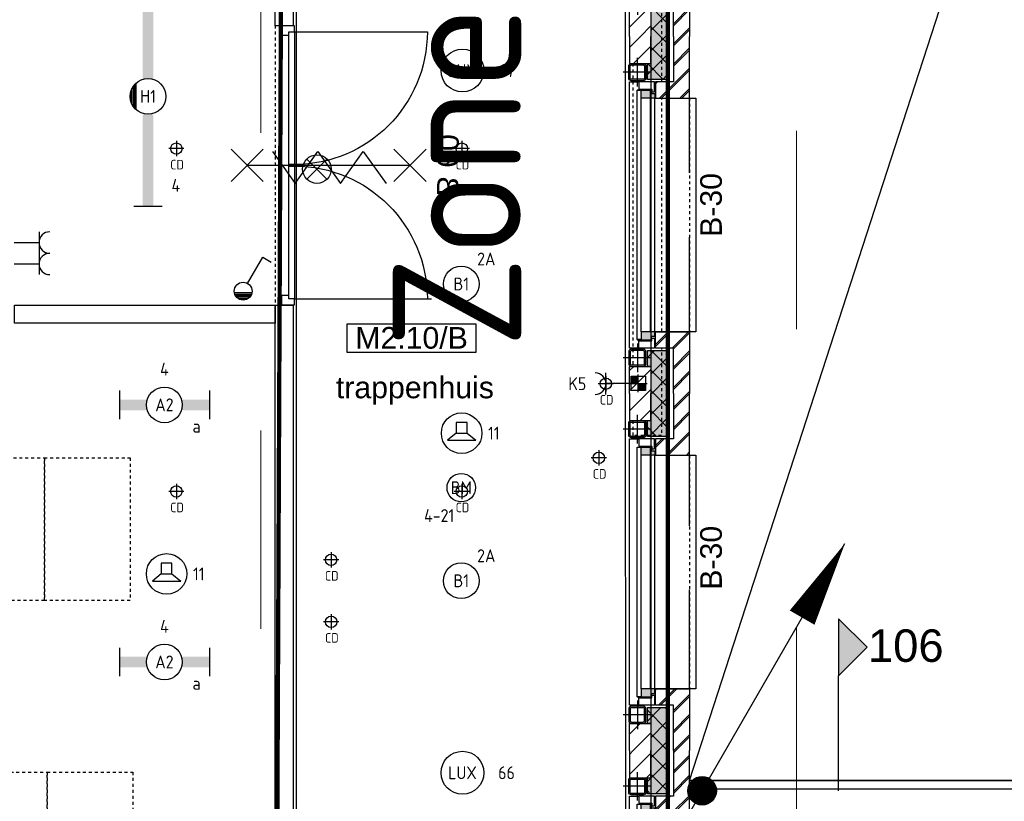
# Model space of a CAD drawing. Header units: millimetres. Extents: x -38032 to 104346, y -31182 to 78566.
# Tile 99 of 213: x 15172 to 22064, y 29294 to 34766. Entities that reach past the tile are written whole.
import ezdxf
from ezdxf.enums import TextEntityAlignment as Align

# ---------------------------------------------------------------- set-up
doc = ezdxf.new("R2010")
doc.units = ezdxf.units.MM
doc.header["$LTSCALE"] = 100
doc.set_wipeout_variables(frame=1)
for name, pattern in [('HIDDEN', [9.525, 6.35, -3.175]), ('STYLE_01', [0.41664, 0.20828, -0.20836]), ('STYLE_11', [5, 3.888855, -0.416718, 0.277786, -0.416641])]:
    doc.linetypes.add(name, pattern=pattern)
for name, color, linetype in [('AB$1A---_ATTRIB035', 8, 'Continuous'), ('AB$1A---_ATTRIB100', 8, 'Continuous'), ('AL$1A---_ALGEMEEN', 8, 'Continuous'), ('AL------_MAATV', 200, 'Continuous'), ('AL------_SPARING', 2, 'Continuous'), ('AM$1A---_ARCERING', 8, 'Continuous'), ('AT$1A---_TEKST100', 8, 'Continuous'), ('BOUWKUNDIG', 8, 'Continuous'), ('brandscheiding', 5, 'HIDDEN'), ('EB6421--_ATTRIB', 2, 'Continuous'), ('EB6511--_ATTRIB', 2, 'Continuous'), ('EL6121--', 3, 'Continuous'), ('EL6222--', 3, 'Continuous'), ('EL6311--', 3, 'Continuous'), ('EL6311--_meetgegevens LUX-waarden', 3, 'Continuous'), ('EL6421--', 3, 'Continuous'), ('EL6511--', 3, 'Continuous')]:
    doc.layers.add(name, color=color, linetype=linetype)
doc.layers.add('stramien', color=1, linetype='Continuous', lineweight=9)
doc.styles.add('Arial', font='ARIAL.TTF')
doc.styles.add('BURO-018', font='iso.shx', dxfattribs={"height": 90})
doc.styles.get("Standard").update_dxf_attribs({"font": 'iso.shx'})
pattern_1 = [(135, (0, 0), (70.7107, 70.7107), []), (45, (299.34, -299.34), (70.7107, -70.7107), [])]
pattern_2 = [(45, (0, 0), (70.7107, -70.7107), []), (45, (7.07, -7.07), (70.7107, -70.7107), [])]
pattern_3 = [(45, (0, 0), (70.7107, -70.7107), [])]

# ---------------------------------------------------------------- blocks, each defined once
blk = doc.blocks.new('111304')
at = {"color": 0, "linetype": 'Continuous'}
for p, q in [((-1.5, 4.5), (1.5, 4.5)), ((0, 1), (0, 4.5))]:
    blk.add_line(p, q, dxfattribs=at)
blk.add_arc((0, 6), 1.5, 180, 0, dxfattribs=at)
at = {"color": 0, "linetype": 'Continuous', "style": 'BURO-018'}
for tag, p in [('E_GKAST', (0, 11.5)), ('E_GROEP', (0, 8.5)), ('E_SGROEP', (4.5, 8.5))]:
    blk.add_attdef(tag, text='', height=1.8, dxfattribs=at).set_placement(p, align=Align.MIDDLE)
at = {"color": 0, "linetype": 'Continuous', "style": 'BURO-018', "flags": 1}
for tag, p in [('E_VERMCODE', (13, 8.5)), ('E_MATCODE', (0, 0))]:
    blk.add_attdef(tag, text='', height=1.8, dxfattribs=at).set_placement(p, align=Align.MIDDLE)
blk = doc.blocks.new('E00024')
at = {"color": 0, "linetype": 'Continuous'}
for p, q in [((-1.41, 1.59), (1.41, 4.41)), ((-1.41, 4.41), (1.41, 1.59))]:
    blk.add_line(p, q, dxfattribs=at)
blk.add_circle((0, 3), 2, dxfattribs=at)
at = {"color": 0, "linetype": 'Continuous', "style": 'BURO-018'}
blk.add_attdef('E_TEXT1', text='', height=1.8, dxfattribs=at).set_placement((0, 7.5), align=Align.MIDDLE)
at = {"color": 0, "linetype": 'Continuous', "style": 'BURO-018', "flags": 1}
blk.add_attdef('E_MATCODE', (0, 0), '', height=1.8, dxfattribs=at)
blk = doc.blocks.new('E00123')
at = {"color": 0, "linetype": 'Continuous'}
blk.add_circle((0, 0), 2, dxfattribs=at)
at = {"color": 0, "linetype": 'Continuous', "style": 'BURO-018'}
for tag, p in [('E_TEXT1', (0, 4.5)), ('E_TEXT2', (0, 0))]:
    blk.add_attdef(tag, text='', height=1.8, dxfattribs=at).set_placement(p, align=Align.MIDDLE)
at = {"color": 0, "linetype": 'Continuous', "style": 'BURO-018', "flags": 1}
blk.add_attdef('E_MATCODE', (0, 0), '', height=1.8, dxfattribs=at)
blk = doc.blocks.new('1114A1WD')
at = {"color": 0, "linetype": 'Continuous'}
for p, q in [((1.22, 2), (-1.22, 2)), ((1.17, 1.8), (-1.17, 1.8)), ((1.07, 1.6), (-1.07, 1.6)), ((0.92, 1.4), (-0.92, 1.4)), ((0.68, 1.2), (-0.68, 1.2))]:
    blk.add_line(p, q, dxfattribs=at)
blk = doc.blocks.new('1114A1-WD3')
at = {"color": 0, "linetype": 'Continuous'}
for p, q in [((0.62, 3.33), (2.74, 7)), ((2.74, 7), (3.95, 6.3))]:
    blk.add_line(p, q, dxfattribs=at)
blk.add_circle((0, 2.25), 1.25, dxfattribs=at)
at = {"color": 0, "zscale": 50}
blk.add_blockref('1114A1WD', (0, 0), dxfattribs=at)
at = {"color": 0, "linetype": 'Continuous', "style": 'BURO-018'}
for tag, p in [('E_SLET1', (3.36, 9)), ('E_GROEP', (0, 0)), ('E_GKAST', (0, 0))]:
    blk.add_attdef(tag, text='', height=1.8, dxfattribs=at).set_placement(p, align=Align.MIDDLE)
at = {"color": 0, "linetype": 'Continuous', "style": 'BURO-018', "flags": 1}
for tag in ['E_MATCODE', 'E_SGROEP']:
    blk.add_attdef(tag, text='', height=1.8, dxfattribs=at).set_placement((0, 0), align=Align.MIDDLE)
blk = doc.blocks.new('E00170')
at = {"color": 0, "linetype": 'Continuous'}
for q in [(5, 8.66), (-5, -8.66)]:
    blk.add_line((0, 0), q, dxfattribs=at)
for points in [[(5, 8.66, 0, 1, 0), (3.5, 6.062, 1, 1, 0)], [(-5, -8.66, 0, 1, 0), (-3.5, -6.062, 1, 1, 0)]]:
    blk.add_lwpolyline(points, format="xyseb", dxfattribs=at)
at = {"color": 0, "const_width": 0.5}
blk.add_lwpolyline([(-0.25, 0, 1), (0.25, 0, 1)], format="xyb", close=True, dxfattribs=at)
at = {"color": 0, "linetype": 'Continuous'}
blk.add_circle((0, 0), 0.5, dxfattribs=at)
blk = doc.blocks.new('E00497')
at = {"color": 0}
for p, q in [((0, 0.75), (1, 2)), ((1, -2), (1, 2)), ((0, 0.75), (-1.5, 0.75)), ((0, -0.75), (0, 0.75)), ((-1.5, -0.75), (0, -0.75)), ((0, -0.75), (1, -2))]:
    blk.add_line(p, q, dxfattribs=at)
blk.add_line((-1.5, 0.75), (-1.5, -0.75))
blk.add_circle((0, 0), 2.84, dxfattribs=at)
at = {"color": 0, "linetype": 'Continuous', "style": 'BURO-018'}
blk.add_attdef('E_TEXT1', text='', height=1.8, dxfattribs=at).set_placement((0, 4.5), align=Align.MIDDLE)
at = {"color": 0, "linetype": 'Continuous', "style": 'BURO-018', "flags": 1}
blk.add_attdef('E_MATCODE', text='', height=1.8, dxfattribs=at).set_placement((0, 0), align=Align.MIDDLE)
blk = doc.blocks.new('Centraaldoos')
at = {"color": 1, "linetype": 'Continuous'}
for p, q in [((-2, 0), (2, 0)), ((0, -2), (0, 2))]:
    blk.add_line(p, q, dxfattribs=at)
at = {"color": 0, "linetype": 'Continuous'}
blk.add_circle((0, 0), 1.5, dxfattribs=at)
at = {"color": 0, "linetype": 'Continuous', "style": 'BURO-018'}
blk.add_attdef('AL_POSNR', text='', height=1.8, dxfattribs=at).set_placement((0, 3), align=Align.CENTER)
at = {"color": 0, "linetype": 'Continuous', "style": 'BURO-018', "flags": 1}
blk.add_attdef('AL_OMS', (0, 0), '', height=1.8, dxfattribs=at)
at = {"layer": 'AL------_MAATV', "style": 'BURO-018'}
blk.add_text('CD', height=2.531, rotation=180, dxfattribs=at).set_placement((1.61, 5.48))
blk = doc.blocks.new('Sparing 100x100')
at = {"color": 1, "linetype": 'Continuous'}
for p, q in [((-2.5, 0), (2.5, 0)), ((0, -2.5), (0, 2.5))]:
    blk.add_line(p, q, dxfattribs=at)
at = {"color": 0, "linetype": 'Continuous'}
for p, q in [((-2, 2), (2, 2)), ((-2, -2), (-2, 2)), ((2, 2), (2, -2)), ((2, -2), (-2, -2))]:
    blk.add_line(p, q, dxfattribs=at)
for points in [[(-2, 2), (0, 2), (-2, 0), (0, 0)], [(0, 0), (2, 0), (0, -2), (2, -2)]]:
    blk.add_solid(points, dxfattribs=at)
at = {"color": 0, "linetype": 'Continuous', "style": 'BURO-018'}
blk.add_attdef('AL_POSNR', text='', height=1.8, dxfattribs=at).set_placement((0, 3), align=Align.CENTER)
at = {"color": 0, "linetype": 'Continuous', "style": 'BURO-018', "flags": 1}
blk.add_attdef('AL_OMS', (0, 0), '', height=1.8, dxfattribs=at)
blk = doc.blocks.new('1115B3A')
at = {"color": 0, "linetype": 'Continuous'}
blk.add_circle((0, 0), 2.5, dxfattribs=at)
at = {"color": 0, "linetype": 'Continuous', "style": 'BURO-018'}
for tag, p in [('E_GKAST', (0, 8)), ('E_GROEP', (0, 5)), ('E_SGROEP', (4.5, 5)), ('E_ARMCODE', (0, 0)), ('E_SLET', (4.5, -1))]:
    blk.add_attdef(tag, text='', height=1.8, dxfattribs=at).set_placement(p, align=Align.MIDDLE)
blk = doc.blocks.new('Group-34')
at = {"layer": 'AL$1A---_ALGEMEEN', "color": 0}
blk.add_line((-36501, 865), (-32311, 13785), dxfattribs=at)
blk.add_lwpolyline([(-36501, 13785), (-32311, 13785), (-32311, 865), (-36501, 865)], close=True, dxfattribs=at)
blk = doc.blocks.new('drsnd pijl')
at = {"layer": 'AM$1A---_ARCERING', "linetype": 'Continuous', "lineweight": 0}
blk.add_hatch(color=256, dxfattribs=at).paths.add_polyline_path([(1005, 442.5), (200, 442.5), (0, 242.5), (-200, 442.5), (200, 442.5)])
at = {"layer": 'AL$1A---_ALGEMEEN', "color": 0}
blk.add_lwpolyline([(1005, 442.5), (200, 442.5), (0, 242.5), (-200, 442.5), (200, 442.5)], dxfattribs=at)
at = {"layer": 'AL$1A---_ALGEMEEN', "color": 0, "style": 'Arial'}
blk.add_attdef('peil', text='', height=227.3, rotation=90, dxfattribs=at).set_placement((170, -290.5), align=Align.BOTTOM_LEFT)
at = {"layer": 'AL$1A---_ALGEMEEN', "color": 0, "flags": 1}
blk.add_attdef('onderdeel', (-200, -699.6), '', height=227.3, dxfattribs=at)
blk = doc.blocks.new('Group-42')
at = {"layer": 'AL$1A---_ALGEMEEN', "color": 0, "linetype": 'STYLE_01'}
blk.add_lwpolyline([(-36501, 17325), (17499, 17325), (17499, -2675), (-36501, -2675)], close=True, dxfattribs=at)
at = {"layer": 'AL$1A---_ALGEMEEN', "color": 0}
blk.add_lwpolyline([(-32311, 865), (-32311, 13785), (-36501, 13785), (-36501, 13845), (-32251, 13845), (-32251, 13785), (-32251, 805), (-36501, 805), (-36501, 865)], close=True, dxfattribs=at)
blk.add_blockref('Group-34', (0, 0), dxfattribs=at)
ref = blk.add_blockref('drsnd pijl', (-35015.3, 1798), dxfattribs=dict(at, xscale=-1, rotation=89.99902819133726))
ref.add_attrib('peil', '106', dxfattribs={"layer": 'AB$1A---_ATTRIB100', "height": 227.29, "rotation": 359.99903, "style": 'Arial'}).set_placement((-35251.9, 1628), align=Align.BOTTOM_LEFT)
blk = doc.blocks.new('tekst 12 pts')
at = {"layer": 'AL$1A---_ALGEMEEN', "color": 0, "style": 'Arial'}
blk.add_attdef('naam_ruimte', text='', height=151.5, dxfattribs=at).set_placement((0, -41.1), align=Align.TOP_CENTER)
at = {"layer": 'AL$1A---_ALGEMEEN', "color": 0, "flags": 1}
for tag, p in [('oppervlakte', (-264.6, -1003)), ('stramiennummer', (-264.6, -1275.7))]:
    blk.add_attdef(tag, p, '', height=151.5, dxfattribs=at)
blk = doc.blocks.new('ruimtenummer')
at = {"layer": 'AL$1A---_ALGEMEEN', "color": 0, "flags": 1}
for tag, p in [('peil', (-450, -397.1)), ('onderdeel', (-450, -669.8))]:
    blk.add_attdef(tag, p, '', height=151.5, dxfattribs=at)
at = {"color": 0}
blk.add_wipeout([(-450, 100), (450, 100), (450, -100), (-450, -100)], dxfattribs=at).dxf.layer = 'AL$1A---_ALGEMEEN'
at = {"layer": 'AL$1A---_ALGEMEEN', "color": 0}
blk.add_lwpolyline([(-450, 100), (450, 100), (450, -100), (-450, -100)], close=True, dxfattribs=at)
at = {"layer": 'AL$1A---_ALGEMEEN', "color": 0, "style": 'Arial'}
blk.add_attdef('ruimtenummer', text='', height=151.5, dxfattribs=at).set_placement((0, 78), align=Align.TOP_CENTER)
blk = doc.blocks.new('Group-92')
at = {"layer": 'AL$1A---_ALGEMEEN', "color": 0}
for p, q in [((-97.5, 382.003125), (127.5, 157.003125)), ((-97.5, 157.003125), (127.5, 382.003125))]:
    blk.add_line(p, q, dxfattribs=at)
at = {"layer": 'AL$1A---_ALGEMEEN', "color": 0, "flags": 1}
blk.add_attdef('B60_30', (-97.5, 157.003125), '', height=0.2, dxfattribs=at)
blk = doc.blocks.new('Group-93')
at = {"layer": 'AL$1A---_ALGEMEEN', "color": 0}
for p, q in [((-97.5, -757.809375), (127.5, -982.809375)), ((-97.5, -982.809375), (127.5, -757.809375))]:
    blk.add_line(p, q, dxfattribs=at)
at = {"layer": 'AL$1A---_ALGEMEEN', "color": 0, "flags": 1}
blk.add_attdef('B60_30', (-97.5, -982.809375), '', height=0.2, dxfattribs=at)
blk = doc.blocks.new('WBDBO 60 min')
at = {"layer": 'AL$1A---_ALGEMEEN', "color": 0}
blk.add_line((15, -870.3), (15, 269.5), dxfattribs=at)
for name in ['Group-92', 'Group-93']:
    blk.add_blockref(name, (0, 0), dxfattribs=at)
at = {"layer": 'AT$1A---_TEKST100', "style": 'Arial'}
blk.add_text('B 60', height=151.52, dxfattribs=at).set_placement((15, 413.9), align=Align.BOTTOM_CENTER)
blk = doc.blocks.new('WBDBO 60 min.zelfsl.')
at = {"layer": 'AL$1A---_ALGEMEEN', "color": 0}
blk.add_lwpolyline([(112.5, -692.4), (-112.5, -533.5), (112.5, -374.7), (-112.5, -215.8), (112.5, -57), (-112.5, 101.9)], dxfattribs=at)
blk.add_blockref('WBDBO 60 min', (0, 0), dxfattribs=at)
blk = doc.blocks.new('32x_hout-mk 803a-p')
at = {"layer": 'AL$1A---_ALGEMEEN', "color": 0}
blk.add_line((0, -42), (0, -902), dxfattribs=at)
at = {"color": 0}
blk.add_wipeout([(-90, -1888), (0, -1888), (0, -1955), (-90, -1955)], dxfattribs=at).dxf.layer = 'AL$1A---_ALGEMEEN'
at = {"layer": 'AL$1A---_ALGEMEEN', "color": 0}
blk.add_lwpolyline([(-90, -1888), (0, -1888), (0, -1955), (-90, -1955)], close=True, dxfattribs=at)
at = {"color": 0}
blk.add_wipeout([(-90, 0), (0, 0), (0, -67), (-90, -67)], dxfattribs=at).dxf.layer = 'AL$1A---_ALGEMEEN'
at = {"layer": 'AL$1A---_ALGEMEEN', "color": 0}
blk.add_lwpolyline([(-90, 0), (0, 0), (0, -67), (-90, -67)], close=True, dxfattribs=at)
at = {"color": 0}
blk.add_wipeout([(-40, -42), (-40, -972), (0, -972), (0, -42)], dxfattribs=at).dxf.layer = 'AL$1A---_ALGEMEEN'
at = {"layer": 'AL$1A---_ALGEMEEN', "color": 0}
blk.add_line((0, -42), (959, -42), dxfattribs=at)
blk.add_lwpolyline([(-40, -42), (-40, -972), (0, -972), (0, -42)], close=True, dxfattribs=at)
at = {"color": 0}
blk.add_wipeout([(0, -1913), (0, -983), (-40, -983), (-40, -1913)], dxfattribs=at).dxf.layer = 'AL$1A---_ALGEMEEN'
at = {"layer": 'AL$1A---_ALGEMEEN', "color": 0}
blk.add_line((0, -1913), (930, -1913), dxfattribs=at)
blk.add_lwpolyline([(0, -1913), (0, -983), (-40, -983), (-40, -1913)], close=True, dxfattribs=at)
for centre, start, end in [((0, -42), 270, 0), ((0, -1913), 0, 90)]:
    blk.add_arc(centre, 930, start, end, dxfattribs=at)
at = {"layer": 'AL$1A---_ALGEMEEN', "color": 0, "rotation": 270}
blk.add_blockref('WBDBO 60 min.zelfsl.', (538.8, -962.7), dxfattribs=at)
blk = doc.blocks.new('txt- B-30')
at = {"color": 0}
blk.add_wipeout([(-223.5, -118.5), (223.5, -118.5), (223.5, 124.9), (-223.5, 124.9)], dxfattribs=at).dxf.layer = 'AL$1A---_ALGEMEEN'
at = {"layer": 'AT$1A---_TEKST100', "insert": (0, -112.2), "char_height": 151.525, "attachment_point": 8, "line_spacing_factor": 0.967741, "style": 'Arial'}
blk.add_mtext('{\\C256;\\lB-30}', dxfattribs=at)
blk = doc.blocks.new('st.k-120x120')
at = {"layer": 'AM$1A---_ARCERING', "linetype": 'Continuous', "lineweight": 0}
h = blk.add_hatch(color=256, dxfattribs=at)
edge = h.paths.add_edge_path()
edge.add_line((-40, -60), (40, -60))
edge.add_arc((40, -40), 20, 270, 360)
edge.add_line((60, -40), (60, 40))
edge.add_arc((40, 40), 20, 0, 90)
edge.add_line((40, 60), (-40, 60))
edge.add_arc((-40, 40), 20, 90, 180)
edge.add_line((-60, 40), (-60, -40))
edge.add_arc((-40, -40), 20, 180, 270)
edge = h.paths.add_edge_path(flags=16)
edge.add_line((-40, -50), (40, -50))
edge.add_arc((40, -40), 10, 270, 360)
edge.add_line((50, -40), (50, 40))
edge.add_arc((40, 40), 10, 0, 90)
edge.add_line((40, 50), (-40, 50))
edge.add_arc((-40, 40), 10, 90, 180)
edge.add_line((-50, 40), (-50, -40))
edge.add_arc((-40, -40), 10, 180, 270)
at = {"layer": 'AL$1A---_ALGEMEEN', "color": 0}
for p, q in [((0, 100), (0, -100)), ((-100, 0), (100, 0))]:
    blk.add_line(p, q, dxfattribs=at)
at = {"layer": 'AL$1A---_ALGEMEEN', "color": 0, "flags": 128}
blk.add_lwpolyline([(-40, -60), (40, -60, 0.414214), (60, -40), (60, 40, 0.414214), (40, 60), (-40, 60, 0.414214), (-60, 40), (-60, -40, 0.414214), (-40, -60, 0.414214)], format="xyb", dxfattribs=at)
blk.add_lwpolyline([(-40, -50), (40, -50, 0.414214), (50, -40), (50, 40, 0.414214), (40, 50), (-40, 50, 0.414214), (-50, 40), (-50, -40, 0.414214)], format="xyb", close=True, dxfattribs=at)
blk = doc.blocks.new('zijdetail kozijn midden')
at = {"color": 0}
blk.add_wipeout([(113, -117), (63, -117), (63, -25), (44, -25), (44, -7), (113, -7), (113, -25), (113, -57), (113, -71.9)], dxfattribs=at).dxf.layer = 'AL$1A---_ALGEMEEN'
at = {"layer": 'AM$1A---_ARCERING', "linetype": 'Continuous', "lineweight": 0}
blk.add_hatch(color=256, dxfattribs=at).paths.add_polyline_path([(54.2, -100), (54.2, -128), (56, -128), (56, -28), (31, -28), (31, -5), (0, -5), (0, -100), (22, -100)])
at = {"layer": 'AL$1A---_ALGEMEEN', "color": 0}
for points in [[(54.2, -100), (54.2, -128), (56, -128), (56, -28), (31, -28), (31, -5), (0, -5), (0, -100), (22, -100)], [(113, -117), (63, -117), (63, -25), (44, -25), (44, -7), (113, -7), (113, -25), (113, -57), (113, -71.9)]]:
    blk.add_lwpolyline(points, close=True, dxfattribs=at)
blk = doc.blocks.new('31x_alu-1e-mk125a-p')
at = {"layer": 'AM$1A---_ARCERING', "linetype": 'Continuous', "lineweight": 0}
for points in [[(-160, 1767), (-270, 1767), (-295, 1767), (-295, 1878.5), (-270, 1878.5), (-270, 2068.5), (-160, 2068.5)], [(-270, -241.5), (-295, -241.5), (-295, -130), (-270, -130), (-160, -130), (-160, -431.5), (-270, -431.5)]]:
    blk.add_hatch(color=256, dxfattribs=at).paths.add_polyline_path(points)
at = {"layer": 'AM$1A---_ARCERING', "linetype": 'Continuous', "lineweight": 5}
h = blk.add_hatch(dxfattribs=at)
h.set_pattern_fill('ISOLATIE', color=256, style=0, pattern_type=2)
h.set_pattern_definition(pattern_1)
h.paths.add_polyline_path([(-160, 1767), (-270, 1767), (-295, 1767), (-295, 1878.5), (-270, 1878.5), (-270, 2068.5), (-160, 2068.5)])
h = blk.add_hatch(dxfattribs=at)
h.set_pattern_fill('ISOLATIE', color=256, style=0, pattern_type=2)
h.set_pattern_definition(pattern_1)
h.paths.add_polyline_path([(-270, -241.5), (-295, -241.5), (-295, -130), (-270, -130), (-160, -130), (-160, -431.5), (-270, -431.5)])
at = {"layer": 'AL$1A---_ALGEMEEN', "color": 0}
for p, q in [((-160, 2068.5), (-160, 1767)), ((-420, -113), (-420, 1750)), ((-420, 1750), (-355, 1750)), ((-355, -113), (-420, -113)), ((-270, -431.5), (-270, -241.5))]:
    blk.add_line(p, q, dxfattribs=at)
at = {"layer": 'AL$1A---_ALGEMEEN', "color": 0, "flags": 128}
for points in [[(-160, 1767), (-270, 1767), (-295, 1767), (-295, 1878.5), (-270, 1878.5), (-270, 2068.5)], [(-270, -241.5), (-295, -241.5), (-295, -130), (-270, -130), (-160, -130), (-160, -431.5)]]:
    blk.add_lwpolyline(points, dxfattribs=at)
at = {"layer": 'AL$1A---_ALGEMEEN', "color": 0}
for points in [[(-276, 1705), (-276, 0), (-338, 0), (-338, 1705)], [(-243, 1637), (45, 1637), (45, 0), (-243, 0)]]:
    blk.add_lwpolyline(points, close=True, dxfattribs=at)
at = {"color": 0}
for points in [[(-238, 1637), (0, 1637), (0, 2068.5), (-113, 2068.5), (-113, 1750), (-238, 1750)], [(-238, 0), (0, 0), (0, -431.5), (-113, -431.5), (-113, -113), (-238, -113)]]:
    blk.add_wipeout(points, dxfattribs=at).dxf.layer = 'AL$1A---_ALGEMEEN'
at = {"layer": 'AM$1A---_ARCERING', "linetype": 'Continuous', "lineweight": 5}
h = blk.add_hatch(dxfattribs=at)
h.set_pattern_fill('BAKSTEEN', color=256, style=0, pattern_type=2)
h.set_pattern_definition(pattern_2)
h.paths.add_polyline_path([(-238, 1637), (0, 1637), (0, 2068.5), (-113, 2068.5), (-113, 1750), (-238, 1750)])
h = blk.add_hatch(dxfattribs=at)
h.set_pattern_fill('BAKSTEEN', color=256, style=0, pattern_type=2)
h.set_pattern_definition(pattern_2)
h.paths.add_polyline_path([(-238, 0), (0, 0), (0, -431.5), (-113, -431.5), (-113, -113), (-238, -113)])
at = {"layer": 'AL$1A---_ALGEMEEN', "color": 0, "linetype": 'STYLE_01'}
blk.add_line((0, 1637), (0, 0), dxfattribs=at)
at = {"layer": 'AL$1A---_ALGEMEEN', "color": 0, "flags": 128}
for points in [[(-238, 1637), (0, 1637), (0, 2068.5)], [(-113, 2068.5), (-113, 1750), (-238, 1750), (-238, 1637)], [(-238, 0), (0, 0), (0, -431.5)], [(-113, -431.5), (-113, -113), (-238, -113), (-238, 0)]]:
    blk.add_lwpolyline(points, dxfattribs=at)
at = {"color": 0}
for points in [[(-270, 1878.5), (-270, 2068.5), (-420, 2068.5), (-420, 1878.5)], [(-270, -241.5), (-270, -431.5), (-420, -431.5), (-420, -241.5)]]:
    blk.add_wipeout(points, dxfattribs=at).dxf.layer = 'AL$1A---_ALGEMEEN'
at = {"layer": 'AM$1A---_ARCERING', "linetype": 'Continuous', "lineweight": 5}
h = blk.add_hatch(dxfattribs=at)
h.set_pattern_fill('KALKZANDSTEEN', color=256, style=0, pattern_type=2)
h.set_pattern_definition(pattern_3)
h.paths.add_polyline_path([(-270, 1878.5), (-270, 2068.5), (-420, 2068.5), (-420, 1878.5)])
h = blk.add_hatch(dxfattribs=at)
h.set_pattern_fill('KALKZANDSTEEN', color=256, style=0, pattern_type=2)
h.set_pattern_definition(pattern_3)
h.paths.add_polyline_path([(-270, -241.5), (-270, -431.5), (-420, -431.5), (-420, -241.5)])
at = {"layer": 'AL$1A---_ALGEMEEN', "color": 0}
for p, q in [((-270, 1878.5), (-270, 2068.5)), ((-270, -241.5), (-270, -431.5))]:
    blk.add_line(p, q, dxfattribs=at)
at = {"layer": 'AL$1A---_ALGEMEEN', "color": 0, "flags": 128}
for points in [[(-420, 2068.5), (-420, 1878.5), (-270, 1878.5)], [(-420, -431.5), (-420, -241.5), (-270, -241.5)]]:
    blk.add_lwpolyline(points, dxfattribs=at)
at = {"layer": 'AL$1A---_ALGEMEEN', "color": 0, "xscale": -1, "rotation": 270}
blk.add_blockref('st.k-120x120', (-365, 1818.5), dxfattribs=at)
at = {"layer": 'AL$1A---_ALGEMEEN', "color": 0, "rotation": 270}
blk.add_blockref('st.k-120x120', (-365, -181.5), dxfattribs=at)
blk.add_blockref('zijdetail kozijn midden', (-238, 0), dxfattribs=at)
at = {"layer": 'AL$1A---_ALGEMEEN', "color": 0}
for p, q in [((-366, -54.2), (-366, 1691.2)), ((-243, 0), (-243, 1637))]:
    blk.add_line(p, q, dxfattribs=at)
at = {"layer": 'AL$1A---_ALGEMEEN', "color": 0, "xscale": -1, "rotation": 270}
blk.add_blockref('zijdetail kozijn midden', (-238, 1637), dxfattribs=at)
at = {"layer": 'AL$1A---_ALGEMEEN', "color": 0}
blk.add_line((-270, 2068.5), (-270, -431.5), dxfattribs=at)
blk = doc.blocks.new('200254 W 212 3 04-12-2007')
at = {"layer": 'AL$1A---_ALGEMEEN'}
for points in [[(-19238, 10687.4), (-19113, 10687.4), (-19113, 9737.4), (-19238, 9737.4)], [(-19238, 7780.2), (-19113, 7780.2), (-19113, 3470.4), (-19238, 3470.4)]]:
    blk.add_lwpolyline(points, close=True, dxfattribs=at)
at = {"layer": 'AL$1A---_ALGEMEEN', "linetype": 'STYLE_01'}
for points in [[(-21154, 6712.4), (-20854, 6712.4), (-20854, 5712.4), (-21154, 5712.4)], [(-20854, 6712.4), (-20254, 6712.4), (-20254, 5712.4), (-20854, 5712.4)], [(-21133.4, 4512.4), (-20833.4, 4512.4), (-20833.4, 3512.4), (-21133.4, 3512.4)], [(-20833.4, 4512.4), (-20233.4, 4512.4), (-20233.4, 3512.4), (-20833.4, 3512.4)]]:
    blk.add_lwpolyline(points, close=True, dxfattribs=at)
at = {"layer": 'AL$1A---_ALGEMEEN'}
blk.add_blockref('Group-42', (20163, 3587.4), dxfattribs=at)
ref = blk.add_blockref('ruimtenummer', (-18283.6, 7549.8), dxfattribs=at)
ref.add_attrib('ruimtenummer', 'M2.10/B', dxfattribs={"layer": 'AB$1A---_ATTRIB035', "height": 151.52, "style": 'Arial'}).set_placement((-18283.6, 7627.8), align=Align.TOP_CENTER)
ref = blk.add_blockref('tekst 12 pts', (-18260, 7321.7), dxfattribs=dict(at, xscale=-1))
ref.add_attrib('naam_ruimte', 'trappenhuis', dxfattribs={"layer": 'AB$1A---_ATTRIB035', "height": 151.525, "style": 'Arial'}).set_placement((-18260, 7280.6), align=Align.TOP_CENTER)
at = {"layer": 'AL$1A---_ALGEMEEN', "linetype": 'STYLE_01'}
blk.add_lwpolyline([(-16733, 17574.4), (-16533, 17574.4), (-16533, 6867.4), (-16733, 6867.4)], close=True, dxfattribs=at)
at = {"layer": 'stramien', "linetype": 'STYLE_11', "ltscale": 50}
blk.add_line((-15589, -38914.6), (-15589, 22365.4), dxfattribs=at)
at = {"layer": 'AL$1A---_ALGEMEEN', "xscale": -1, "rotation": 180}
blk.add_blockref('32x_hout-mk 803a-p', (-19103, 7782.4), dxfattribs=at)
at = {"layer": 'AL$1A---_ALGEMEEN', "rotation": 90}
for p in [(-16221.6, 8482.4), (-16221.6, 6012.4)]:
    blk.add_blockref('txt- B-30', p, dxfattribs=at)
at = {"layer": 'AL$1A---_ALGEMEEN', "linetype": 'STYLE_01'}
blk.add_line((-19238, 9737.4), (-19238, 7762.4), dxfattribs=at)
at = {"layer": 'AL$1A---_ALGEMEEN'}
blk.add_lwpolyline([(-21064, 7780.2), (-19238, 7780.2), (-19238, 7655.2), (-21064, 7655.2)], close=True, dxfattribs=at)
at = {"layer": 'stramien', "linetype": 'STYLE_11', "ltscale": 50}
blk.add_line((-19339, -41013.6), (-19339, 36216.4), dxfattribs=at)
at = {"layer": 'AL$1A---_ALGEMEEN'}
blk.add_blockref('31x_alu-1e-mk125a-p', (-16338, 7593.9), dxfattribs=at)
for p in [(-16338, 10093.9), (-16338, 5093.9)]:
    blk.add_blockref('31x_alu-1e-mk125a-p', p, dxfattribs=at)
blk.add_lwpolyline([(-19090.8, 21458.2), (-19090.8, 683.1), (-16782.5, 685), (-16789, 21461.7)], close=True, dxfattribs=at)
blk.add_blockref('31x_alu-1e-mk125a-p', (-16338, 2593.9), dxfattribs=at)
blk = doc.blocks.new('1115B6630')
at = {"color": 0}
for p, q in [((-6.3, 2), (-6.3, -2)), ((6.3, 2), (6.3, -2))]:
    blk.add_line(p, q, dxfattribs=at)
at = {"color": 0, "linetype": 'Continuous'}
blk.add_circle((0, 0), 2.5, dxfattribs=at)
at = {"color": 0}
for points in [[(-2.5, 0.75), (-6.3, 0.75), (-2.5, -0.75), (-6.3, -0.75)], [(2.5, 0.75), (6.3, 0.75), (2.5, -0.75), (6.3, -0.75)]]:
    blk.add_solid(points, dxfattribs=at)
at = {"color": 0, "linetype": 'Continuous', "style": 'BURO-018'}
for tag, p in [('E_GKAST', (0, 8)), ('E_GROEP', (0, 5)), ('E_SGROEP', (4.5, 5)), ('E_ARMCODE', (0, 0)), ('E_SLET', (4.5, -3))]:
    blk.add_attdef(tag, text='', height=1.8, dxfattribs=at).set_placement(p, align=Align.MIDDLE)
blk = doc.blocks.new('1115B6WD')
at = {"color": 0, "linetype": 'Continuous'}
for p, q in [((1.88, -1.65), (-1.88, -1.65)), ((1.68, -1.85), (-1.68, -1.85)), ((1.43, -2.05), (-1.43, -2.05)), ((1.09, -2.25), (-1.09, -2.25)), ((0.5, -2.45), (-0.5, -2.45))]:
    blk.add_line(p, q, dxfattribs=at)
blk = doc.blocks.new('1115B61540-WD2')
at = {"color": 0}
for p, q in [((-15.4, 2), (-15.4, -2)), ((15.4, 2), (15.4, -2))]:
    blk.add_line(p, q, dxfattribs=at)
at = {"color": 0, "linetype": 'Continuous'}
blk.add_circle((0, 0), 2.5, dxfattribs=at)
at = {"color": 0}
for points in [[(-2.5, 0.75), (-15.4, 0.75), (-2.5, -0.75), (-15.4, -0.75)], [(2.5, 0.75), (15.4, 0.75), (2.5, -0.75), (15.4, -0.75)]]:
    blk.add_solid(points, dxfattribs=at)
at = {"color": 0, "zscale": 100}
blk.add_blockref('1115B6WD', (0, 0), dxfattribs=at)
at = {"color": 0, "linetype": 'Continuous', "style": 'BURO-018'}
for tag, p in [('E_GKAST', (0, 8)), ('E_GROEP', (0, 5)), ('E_SGROEP', (4.5, 5)), ('E_ARMCODE', (0, 0)), ('E_SLET', (4.5, -3))]:
    blk.add_attdef(tag, text='', height=1.8, dxfattribs=at).set_placement(p, align=Align.MIDDLE)
blk = doc.blocks.new('080101-lux')
at = {"color": 0, "linetype": 'Continuous'}
blk.add_circle((0, 0), 3, dxfattribs=at)
at = {"color": 0, "linetype": 'Continuous', "style": 'BURO-018', "flags": 1}
for tag, p in [('E_ID', (0, 0)), ('E_NUMMER', (0, -5))]:
    blk.add_attdef(tag, p, '', height=1.8, dxfattribs=at)
at = {"color": 0, "linetype": 'Continuous', "style": 'BURO-018'}
blk.add_attdef('E_TEXT', text='', height=1.8, dxfattribs=at).set_placement((0, 0), align=Align.MIDDLE)
blk.add_attdef('E_KODE', text='', height=1.8, dxfattribs=at).set_placement((5, 0), align=Align.MIDDLE_LEFT)
blk = doc.blocks.new('E00126')
at = {"color": 0, "linetype": 'Continuous'}
for p, q in [((-3, 4.5), (3, 4.5)), ((-1.5, 1), (-1.5, 4.5)), ((1.5, 1), (1.5, 4.5))]:
    blk.add_line(p, q, dxfattribs=at)
for centre in [(-1.5, 6), (1.5, 6)]:
    blk.add_arc(centre, 1.5, 180, 0, dxfattribs=at)
at = {"color": 0, "linetype": 'Continuous', "style": 'BURO-018'}
for tag, p in [('E_GKAST', (0, 11.5)), ('E_GROEP', (0, 8.5)), ('E_SGROEP', (4.5, 8.5))]:
    blk.add_attdef(tag, text='', height=1.8, dxfattribs=at).set_placement(p, align=Align.MIDDLE)
at = {"color": 0, "linetype": 'Continuous', "style": 'BURO-018', "flags": 1}
for tag, p in [('E_VERMCODE', (13, 8.5)), ('E_MATCODE', (0, 0))]:
    blk.add_attdef(tag, text='', height=1.8, dxfattribs=at).set_placement(p, align=Align.MIDDLE)

msp = doc.modelspace()

# ---------------------------------------------------------------- block references
at = {"layer": 'BOUWKUNDIG'}
msp.add_blockref('200254 W 212 3 04-12-2007', (36198, 24986.5), dxfattribs=at)

# ---------------------------------------------------------------- next in the draw order: linework, layer by layer
at = {"layer": 'brandscheiding', "const_width": 30}
msp.add_lwpolyline([(16970.3, 46751.4), (19708, 46751.4), (19708, 25537.6), (16959, 25537.6), (17004.1, 35770.3), (17004.1, 35770.3), (17004.1, 46770.4)], dxfattribs=at)

# ---------------------------------------------------------------- next in the draw order: block references
at = {"layer": 'AL------_SPARING', "yscale": 26.66666666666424, "zscale": 26.66666666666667, "rotation": 180}
for p, xscale in [((16268.1, 33863.4), 26.66666666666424), ((18266, 33863.4), 26.66666666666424), ((19274.8, 32217.3), 26.66666666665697), ((19225.8, 31698.1), 26.66666666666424), ((16268.1, 31463.4), 26.66666666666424), ((18266, 31463.4), 26.66666666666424), ((17351, 30984.7), 26.66666666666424), ((17351.8, 30550.3), 26.66666666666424)]:
    msp.add_blockref('Centraaldoos', p, dxfattribs=dict(at, xscale=xscale))
at = {"layer": 'AL------_SPARING', "xscale": 25, "yscale": 25, "zscale": 25}
msp.add_blockref('Sparing 100x100', (19501.4, 32219.9), dxfattribs=at)
at = {"layer": 'EL6121--', "xscale": 200, "yscale": 200, "zscale": 200}
msp.add_blockref('E00170', (19948.5, 29367.4), dxfattribs=at)
at = {"layer": 'EL6222--', "xscale": 50, "yscale": 50, "zscale": 50, "rotation": 270}
msp.add_blockref('E00126', (15082.1, 33131), dxfattribs=at)
at = {"layer": 'EL6222--'}
ref = msp.add_blockref('111304', (19499.9, 32217.8), dxfattribs=dict(at, xscale=50, yscale=50, zscale=50, rotation=90))
ref.add_attrib('E_GROEP', 'K5', dxfattribs={"layer": '0', "color": 1, "linetype": 'Continuous', "height": 90, "style": 'BURO-018'}).set_placement((19074.9, 32217.8), align=Align.MIDDLE)
at = {"layer": 'EL6311--'}
ref = msp.add_blockref('1115B61540-WD2', (16069.8, 34228.7), dxfattribs=dict(at, xscale=50, yscale=50, zscale=50, rotation=270))
ref.add_attrib('E_ARMCODE', 'H1', dxfattribs={"layer": '0', "color": 1, "linetype": 'Continuous', "height": 90, "style": 'BURO-018'}).set_placement((16069.8, 34228.7), align=Align.MIDDLE)
ref.add_attrib('E_GROEP', '4', dxfattribs={"layer": '0', "color": 1, "linetype": 'Continuous', "height": 90, "style": 'BURO-018'}).set_placement((16264.8, 33606.6), align=Align.MIDDLE)
at = {"layer": 'EL6311--', "xscale": 50, "yscale": 50, "zscale": 50}
msp.add_blockref('1114A1-WD3', (16735.4, 32752.7), dxfattribs=at)
at = {"layer": 'EL6311--'}
ref = msp.add_blockref('1115B3A', (18262.5, 32915.6), dxfattribs=dict(at, xscale=50, yscale=50, zscale=50))
ref.add_attrib('E_ARMCODE', 'B1', dxfattribs={"layer": '0', "color": 1, "linetype": 'Continuous', "height": 90, "style": 'BURO-018'}).set_placement((18262.5, 32915.6), align=Align.MIDDLE)
ref.add_attrib('E_GROEP', '2A', dxfattribs={"layer": '0', "color": 1, "linetype": 'Continuous', "height": 90, "style": 'BURO-018'}).set_placement((18437.5, 33090.6), align=Align.MIDDLE)
ref = msp.add_blockref('1115B6630', (16184.6, 32069.4), dxfattribs=dict(at, xscale=50, yscale=50, zscale=50))
ref.add_attrib('E_ARMCODE', 'A2', dxfattribs={"layer": '0', "color": 1, "linetype": 'Continuous', "height": 90, "style": 'BURO-018'}).set_placement((16184.6, 32069.4), align=Align.MIDDLE)
ref.add_attrib('E_SLET', 'a', dxfattribs={"layer": '0', "color": 1, "linetype": 'Continuous', "height": 90, "style": 'BURO-018'}).set_placement((16409.6, 31919.4), align=Align.MIDDLE)
ref.add_attrib('E_GROEP', '4', dxfattribs={"layer": '0', "color": 1, "linetype": 'Continuous', "height": 90, "style": 'BURO-018'}).set_placement((16184.6, 32319.4), align=Align.MIDDLE)
ref = msp.add_blockref('1115B3A', (18262.5, 30838), dxfattribs=dict(at, xscale=50, yscale=50, zscale=50))
ref.add_attrib('E_ARMCODE', 'B1', dxfattribs={"layer": '0', "color": 1, "linetype": 'Continuous', "height": 90, "style": 'BURO-018'}).set_placement((18262.5, 30838), align=Align.MIDDLE)
ref.add_attrib('E_GROEP', '2A', dxfattribs={"layer": '0', "color": 1, "linetype": 'Continuous', "height": 90, "style": 'BURO-018'}).set_placement((18437.5, 31013), align=Align.MIDDLE)
ref = msp.add_blockref('1115B6630', (16184.6, 30269.4), dxfattribs=dict(at, xscale=50, yscale=50, zscale=50))
ref.add_attrib('E_ARMCODE', 'A2', dxfattribs={"layer": '0', "color": 1, "linetype": 'Continuous', "height": 90, "style": 'BURO-018'}).set_placement((16184.6, 30269.4), align=Align.MIDDLE)
ref.add_attrib('E_SLET', 'a', dxfattribs={"layer": '0', "color": 1, "linetype": 'Continuous', "height": 90, "style": 'BURO-018'}).set_placement((16409.6, 30119.4), align=Align.MIDDLE)
ref.add_attrib('E_GROEP', '4', dxfattribs={"layer": '0', "color": 1, "linetype": 'Continuous', "height": 90, "style": 'BURO-018'}).set_placement((16184.6, 30519.4), align=Align.MIDDLE)
at = {"layer": 'EL6311--_meetgegevens LUX-waarden'}
ref = msp.add_blockref('080101-lux', (18270.6, 34409.8), dxfattribs=dict(at, xscale=50, yscale=50, zscale=50))
ref.add_attrib('E_TEXT', 'LUX', dxfattribs={"layer": '0', "color": 1, "linetype": 'Continuous', "height": 90, "style": 'BURO-018'}).set_placement((18270.6, 34409.8), align=Align.MIDDLE)
ref.add_attrib('E_KODE', '67', dxfattribs={"layer": '0', "color": 1, "linetype": 'Continuous', "height": 90, "style": 'BURO-018'}).set_placement((18520.6, 34409.8), align=Align.MIDDLE_LEFT)
ref = msp.add_blockref('080101-lux', (18270.6, 29493.9), dxfattribs=dict(at, xscale=50, yscale=50, zscale=50))
ref.add_attrib('E_TEXT', 'LUX', dxfattribs={"layer": '0', "color": 1, "linetype": 'Continuous', "height": 90, "style": 'BURO-018'}).set_placement((18270.6, 29493.9), align=Align.MIDDLE)
ref.add_attrib('E_KODE', '66', dxfattribs={"layer": '0', "color": 1, "linetype": 'Continuous', "height": 90, "style": 'BURO-018'}).set_placement((18520.6, 29493.9), align=Align.MIDDLE_LEFT)
at = {"layer": 'EL6421--'}
ref = msp.add_blockref('E00497', (18265.1, 31871.1), dxfattribs=dict(at, xscale=50, yscale=50, zscale=50, rotation=270))
ref.add_attrib('E_TEXT1', '11', dxfattribs={"layer": 'EB6421--_ATTRIB', "color": 1, "linetype": 'Continuous', "height": 90, "style": 'BURO-018'}).set_placement((18490.1, 31871.1), align=Align.MIDDLE)
ref = msp.add_blockref('E00497', (16200.1, 30886), dxfattribs=dict(at, xscale=50, yscale=50, zscale=50, rotation=270))
ref.add_attrib('E_TEXT1', '11', dxfattribs={"layer": 'EB6421--_ATTRIB', "color": 1, "linetype": 'Continuous', "height": 90, "style": 'BURO-018'}).set_placement((16425.1, 30886), align=Align.MIDDLE)
at = {"layer": 'EL6511--', "xscale": 50, "yscale": 50, "zscale": 50}
msp.add_blockref('E00024', (17252.1, 33569.9), dxfattribs=at)
at = {"layer": 'EL6511--'}
ref = msp.add_blockref('E00123', (18262.8, 31489.7), dxfattribs=dict(at, xscale=50, yscale=50, zscale=50))
ref.add_attrib('E_TEXT2', 'BM', dxfattribs={"layer": 'EB6511--_ATTRIB', "color": 1, "linetype": 'Continuous', "height": 90, "style": 'BURO-018'}).set_placement((18262.8, 31489.7), align=Align.MIDDLE)
ref.add_attrib('E_TEXT1', '4-21', dxfattribs={"layer": 'EB6511--_ATTRIB', "color": 1, "linetype": 'Continuous', "height": 90, "style": 'BURO-018'}).set_placement((18107.8, 31294.4), align=Align.MIDDLE)

# ---------------------------------------------------------------- next in the draw order: texts
at = {"layer": 'brandscheiding', "style": 'BURO-018'}
msp.add_text('Zone 7', height=900, rotation=90, dxfattribs=at).set_placement((18682.5, 32469))

doc.saveas('drawing.dxf')
